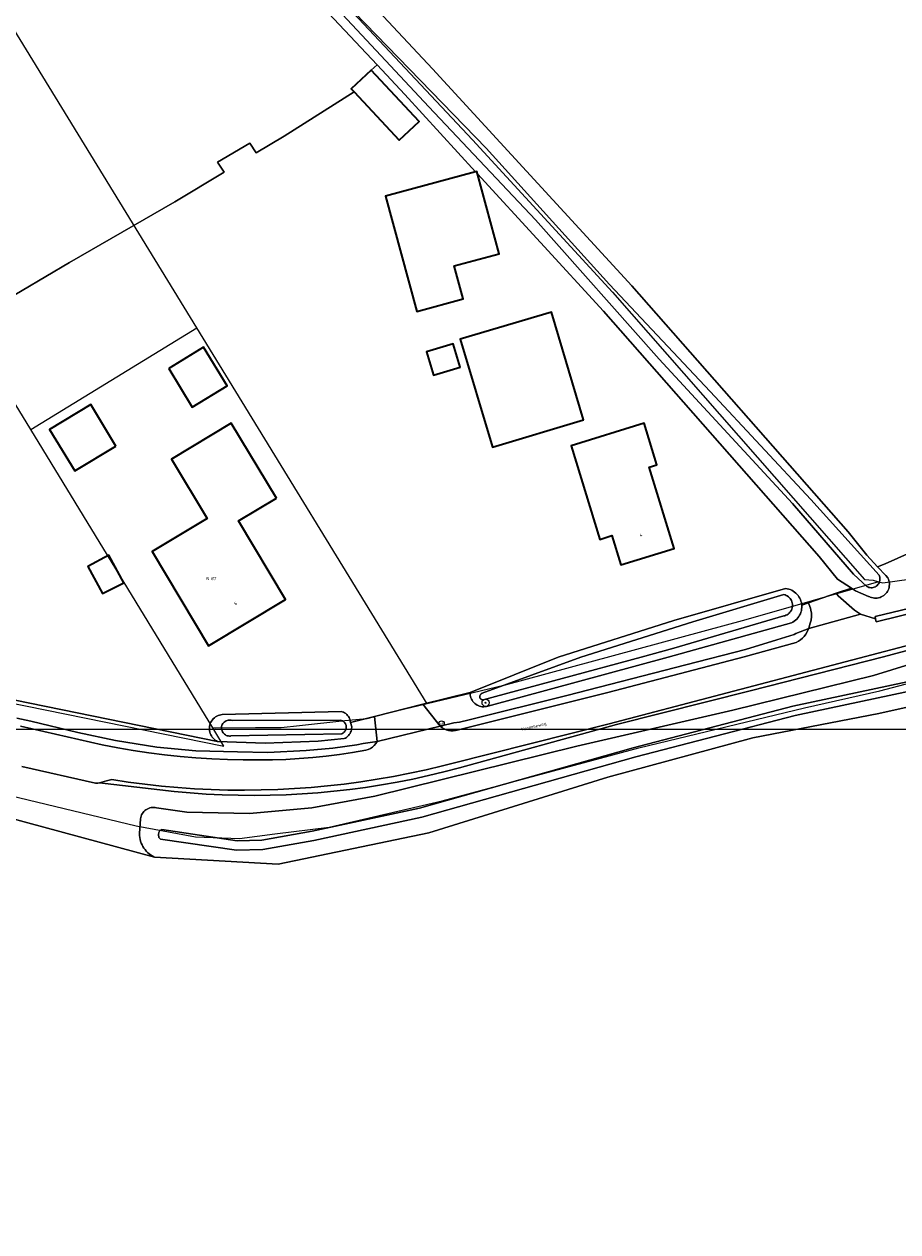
# Model space of a CAD drawing. Header units: metres. Extents: x 250001 to 257773, y 598992 to 609118.
# Tile 10 of 256: x 252412 to 252509, y 599936 to 600070. Entities that reach past the tile are written whole.
import ezdxf
from ezdxf.enums import TextEntityAlignment as Align
from ezdxf.lldxf.tags import DXFTag

# ---------------------------------------------------------------- set-up
doc = ezdxf.new("R2010")
doc.units = ezdxf.units.M
for name, color, linetype, lineweight in [('B-WE-GR-BOOM-S', 252, 'Continuous', 25), ('B-WE-GR-BOUWLAND-GV', 252, 'Continuous', 13), ('B-WE-GR-GRAS-GV', 252, 'Continuous', 13), ('B-WE-GR-GROENVOORZIENING-GV', 252, 'Continuous', 18), ('B-WE-KG-GRENS_PERCEEL-G', 150, 'KG-PERCEEL', 18), ('B-WE-KG-GRENS_PERCEEL-S', 150, 'Continuous', 25), ('B-WE-OG-BEBOUWING-GV', 1, 'Continuous', 35), ('B-WE-OG-BEBOUWING-T18', 7, 'Continuous', 18), ('B-WE-OG-BEBOUWING_LOODS-GV', 1, 'Continuous', 35), ('B-WE-OG-BEBOUWING_SCHUUR-GV', 1, 'Continuous', 35), ('B-WE-OG-TERREIN_ERF-GV', 7, 'Continuous', 18), ('B-WE-OG-TOPOGRAFIE-T18', 2, 'Continuous', 18), ('B-WE-OG-WATER-GV', 252, 'Continuous', 18), ('B-WE-OG-WATER_SLOOT-GV', 252, 'Continuous', 18), ('B-WE-VH-VERHARDING_GESLOTEN-GV', 252, 'Continuous', 18), ('B-WE-VH-VERHARDING_GRASBETONSTEEN-GV', 252, 'Continuous', 18), ('B-WE-VH-VERHARDING_OPEN-GV', 252, 'Continuous', 18), ('B-WE-VW-AFSLUITPAAL-S', 252, 'Continuous', 25), ('N-WE-OG-GBKN-G', 7, 'Continuous', 25), ('X-XX-AL-REFERENTIE-G', 7, 'Continuous', 18)]:
    doc.layers.add(name, color=color, linetype=linetype, lineweight=lineweight)
doc.styles.add('NLCS-ISO', font='NLCS-ISO.ttf')
doc.styles.add('NLCS-ISO-ANNOTATIEF-T18', font='NLCS-ISO.ttf', dxfattribs={"height": 1.8})
doc.styles.get("Standard").update_dxf_attribs({"font": 'NLCS-ISO.ttf'})
tags = doc.linetypes.add('KG-PERCEEL', pattern='A,5.5,-2,["P",Standard,S=1.8,R=0,X=-0.5,Y=-0.9],-2,5.5,-2,[5,NLCS.SHX,S=0.75,R=0,X=0,Y=0],-2', length=19).pattern_tags.tags
tags[6] = DXFTag(74, 10)

# ---------------------------------------------------------------- blocks, each defined once
blk = doc.blocks.new('SKG-PERCEELNUMMER-SO')
at = {"style": 'NLCS-ISO', "oblique": 10, "flags": 1}
blk.add_attdef('GEMEENTECODE', text='', height=1.8, dxfattribs=at).set_placement((0, 2.55), align=Align.MIDDLE_CENTER)
at = {"style": 'NLCS-ISO', "oblique": 10}
blk.add_attdef('SECTIE', text='', height=1.8, dxfattribs=at).set_placement((-0.5, 0), align=Align.MIDDLE_RIGHT)
blk.add_attdef('PERCEELNUMMER', text='', height=1.8, dxfattribs=at).set_placement((0.5, 0), align=Align.MIDDLE_LEFT)
blk = doc.blocks.new('BS2021-132-Xref-KAD-20210617')
at = {"layer": 'B-WE-KG-GRENS_PERCEEL-G', "flags": 128}
for points in [[(252431.466, 600036.499), (252357.722, 600156.892)], [(252413.053, 600025.235), (252340.906, 600143.417)], [(252507.032, 600008.367), (252507.517, 600008.239), (252510.456, 600008.638), (252513.699, 600009.6), (252516.257, 600010.622), (252523.142, 600013.872), (252528.978, 600018.204), (252532.874, 600022.536), (252535.98, 600027.118), (252541.34, 600037.544), (252548.975, 600055.881), (252553.404, 600065.379), (252556.545, 600071.68), (252560.748, 600079.251), (252562.7, 600081.944), (252565.83, 600086.263), (252571.333, 600091.923), (252576.055, 600095.825)], [(252435.598, 600085.501), (252462.027, 600057.344), (252477.554, 600040.475), (252505.495, 600008.631)], [(252413.053, 600025.235), (252431.466, 600036.499)], [(252456.996, 599994.82), (252431.466, 600036.499)], [(252433.24, 599992.167), (252413.053, 600025.235)], [(252436.207, 599979.882), (252440.126, 599980.424), (252446.155, 599981.15), (252458.653, 599984.075), (252480.461, 599989.958), (252498.849, 599994.374), (252507.19, 599996.266), (252514.08, 599998.093), (252521.868, 600000.528), (252527.126, 600002.747), (252533.055, 600006.869), (252538.841, 600011.819), (252543.423, 600016.651), (252545.333, 600019.424)], [(252505.495, 600008.631), (252506.445, 600008.522), (252507.032, 600008.367)], [(252507.032, 600008.367), (252492.329, 600004.145), (252465.49, 599996.871), (252456.996, 599994.82)], [(252393.693, 600000.283), (252394.988, 599998.155), (252434.476, 599990.142), (252433.24, 599992.167)], [(252366.689, 599994.861), (252402.768, 599986.582), (252424.761, 599981.309), (252431.331, 599980.073), (252436.207, 599979.882)], [(252456.996, 599994.82), (252452.677, 599993.777), (252450.299, 599993.181), (252447.89, 599992.943), (252442.842, 599992.395), (252440.806, 599992.178), (252437.964, 599992.178), (252433.537, 599992.148), (252433.24, 599992.167)]]:
    blk.add_lwpolyline(points, dxfattribs=at)
at = {"layer": 'N-WE-OG-GBKN-G'}
blk.add_lwpolyline([(251305.421, 608118.318), (256711.718, 608118.318), (256711.718, 599991.994), (251305.421, 599991.994)], close=True, dxfattribs=at)
at = {"layer": 'B-WE-KG-GRENS_PERCEEL-S', "xscale": 0.2, "yscale": 0.2, "zscale": 0.2}
blk.add_blockref('SKG-PERCEELNUMMER-SO', (252432.915, 600008.715), dxfattribs=at).add_auto_attribs({'PERCEELNUMMER': '87', 'SECTIE': 'N'})
blk = doc.blocks.new('SVW-AFSLUITPAAL-SO')
at = {"lineweight": 18}
blk.add_circle((0, 0), 1.5, dxfattribs=at)
at = {"lineweight": 18, "style": 'NLCS-ISO'}
blk.add_text('af', height=1.8, dxfattribs=at).set_placement((0, 0), align=Align.MIDDLE_CENTER)
blk = doc.blocks.new('SGR-BOOM_01-SO')
at = {"linetype": 'ByBlock', "lineweight": 18}
h = blk.add_hatch(color=0, dxfattribs=at)
h.dxf.hatch_style = 1
edge = h.paths.add_edge_path()
edge.add_arc((0, 0), 0.25, 0, 360)
at = {"color": 0, "linetype": 'ByBlock', "lineweight": 18}
for radius in [2, 0.25]:
    blk.add_circle((0, 0), radius, dxfattribs=at)
blk = doc.blocks.new('BS2021-132-Xref-BGT-GRIJS-20210617-aangepast')
at = {"layer": 'B-WE-GR-BOUWLAND-GV', "flags": 128}
for points in [[(252423.84, 600208.246), (252385.686, 600174.958), (252371.109, 600163.191), (252367.333, 600160.732), (252366.462, 600158.91), (252442.561, 600081.318), (252445.054, 600078.644), (252457.613, 600065.223), (252479.687, 600041.154), (252503.692, 600013.88), (252505.767, 600011.3), (252506.932, 600010.032), (252507.797, 600010.351), (252514.124, 600013.212)], [(252517.852, 599996.172), (252507.073, 599993.761), (252493.097, 599991.043), (252477.042, 599986.683), (252457.199, 599980.527), (252440.472, 599977.058), (252426.783, 599977.837), (252402.217, 599984.473), (252401.394, 599984.663), (252368.845, 599992.162), (252367.867, 599990.193), (252367.563, 599986.407), (252368.295, 599943.182), (252369.294, 599923.751)]]:
    blk.add_lwpolyline(points, dxfattribs=at)
at = {"layer": 'B-WE-GR-GRAS-GV', "flags": 128}
blk.add_lwpolyline([(252342.029, 600141.31), (252406.323, 600038.651), (252406.829, 600037.561), (252417.352, 600043.74), (252429.015, 600050.493), (252434.484, 600053.771), (252433.774, 600054.887), (252437.348, 600057.001), (252438.043, 600055.905), (252441.16, 600057.774), (252448.916, 600062.663), (252448.589, 600063.012), (252450.786, 600065.069), (252451.45, 600065.661), (252442.456, 600075.271)], dxfattribs=at)
at = {"layer": 'B-WE-GR-GROENVOORZIENING-GV', "flags": 128}
for points in [[(252515.43, 600002.133), (252507.615, 600000.052), (252492.814, 599996.269), (252477.989, 599992.545), (252460.585, 599987.724), (252458.87, 599987.277), (252457.147, 599986.865), (252455.415, 599986.488), (252453.677, 599986.146), (252451.931, 599985.84), (252450.18, 599985.569), (252448.424, 599985.334), (252446.663, 599985.134), (252444.899, 599984.97), (252443.131, 599984.842), (252441.362, 599984.75), (252439.59, 599984.694), (252437.819, 599984.674), (252436.047, 599984.69), (252434.275, 599984.742), (252432.506, 599984.829), (252430.738, 599984.953), (252428.973, 599985.112), (252420.681, 599986.072), (252420.5, 599986.026), (252420.444, 599986.027), (252420.388, 599986.03), (252420.331, 599986.034), (252420.275, 599986.039), (252420.219, 599986.047), (252412.05, 599987.898)], [(252402.217, 599984.473), (252426.783, 599977.837), (252426.715, 599977.869), (252426.527, 599977.969), (252426.348, 599978.083), (252426.177, 599978.21), (252426.016, 599978.349), (252425.867, 599978.5), (252425.729, 599978.662), (252425.604, 599978.834), (252425.492, 599979.015), (252425.394, 599979.203), (252425.31, 599979.399), (252425.241, 599979.6), (252425.188, 599979.806), (252425.15, 599980.015), (252425.128, 599980.227), (252425.122, 599980.439), (252425.215, 599982.063), (252425.216, 599982.066), (252425.243, 599982.217), (252425.286, 599982.364), (252425.343, 599982.506), (252425.416, 599982.641), (252425.502, 599982.767), (252425.6, 599982.884), (252425.711, 599982.99), (252425.832, 599983.084), (252425.962, 599983.165), (252426.099, 599983.232), (252426.243, 599983.284), (252426.392, 599983.32), (252426.543, 599983.341), (252426.696, 599983.347), (252426.849, 599983.336), (252427, 599983.309), (252430.35, 599982.824), (252437.299, 599982.687), (252444.212, 599983.305), (252451.21, 599984.584), (252473.587, 599990.138), (252490.877, 599994.136), (252506.48, 599997.959), (252513.063, 600000)], [(252514.124, 600013.212), (252507.797, 600010.351), (252506.932, 600010.032), (252507.844, 600009.04), (252508.07, 600008.799), (252508.137, 600008.657), (252508.189, 600008.509), (252508.226, 600008.357), (252508.247, 600008.202), (252508.252, 600008.045), (252508.242, 600007.889), (252508.215, 600007.735), (252508.172, 600007.584), (252508.115, 600007.438), (252508.043, 600007.299), (252507.957, 600007.168), (252507.858, 600007.047), (252507.748, 600006.936), (252507.626, 600006.837), (252507.496, 600006.751), (252507.357, 600006.679), (252507.211, 600006.621), (252507.06, 600006.578), (252506.906, 600006.551), (252506.75, 600006.54), (252506.593, 600006.545), (252506.438, 600006.565), (252506.286, 600006.602), (252506.138, 600006.654), (252506.07, 600006.684), (252505.983, 600006.71), (252505.952, 600006.715), (252504.478, 600007.369), (252504.038, 600007.657), (252502.369, 600007.083), (252502.576, 600006.819), (252504.398, 600005.209), (252505.031, 600004.769), (252506.702, 600004.256), (252506.678, 600004.515), (252511.457, 600005.672)], [(252411.523, 599993.242), (252413.067, 599992.908), (252418.268, 599991.661), (252422.447, 599990.753), (252427.046, 599990.034), (252431.366, 599989.628), (252435.967, 599989.496), (252439.345, 599989.449), (252443.586, 599989.643), (252446.562, 599989.921), (252449.191, 599990.277), (252449.893, 599990.438), (252451.476, 599990.645), (252451.175, 599993.436), (252448.5, 599992.765), (252448.638, 599992.261), (252448.638, 599992.241), (252448.633, 599992.095), (252448.612, 599991.949), (252448.575, 599991.807), (252448.523, 599991.67), (252448.457, 599991.539), (252448.376, 599991.416), (252448.283, 599991.303), (252448.178, 599991.201), (252448.063, 599991.11), (252447.938, 599991.033), (252447.805, 599990.97), (252444.904, 599990.691), (252439.028, 599990.451), (252433.747, 599990.659), (252409.482, 599995.588)]]:
    blk.add_lwpolyline(points, dxfattribs=at)
blk.add_lwpolyline([(252462.532, 599994.694), (252462.402, 599994.776), (252462.28, 599994.872), (252462.17, 599994.979), (252462.07, 599995.097), (252461.984, 599995.224), (252461.911, 599995.36), (252461.853, 599995.503), (252461.81, 599995.651), (252461.782, 599995.803), (252461.771, 599995.957), (252461.774, 599996.095), (252456.522, 599994.777), (252458.445, 599992.361), (252459.949, 599992.705), (252460.589, 599992.796), (252461.675, 599993.055), (252472.473, 599995.752), (252485.689, 599999.135), (252492.294, 600000.84), (252495.76, 600001.914), (252497.21, 600002.363), (252497.69, 600002.518), (252497.873, 600002.612), (252499.318, 600003.167), (252499.401, 600003.498), (252499.484, 600003.768), (252499.585, 600004.111), (252499.613, 600004.501), (252499.6, 600004.891), (252499.535, 600005.227), (252499.494, 600005.431), (252499.437, 600005.632), (252499.364, 600005.828), (252499.339, 600005.887), (252499.272, 600006.016), (252498.537, 600005.763), (252498.543, 600005.689), (252498.542, 600005.509), (252498.525, 600005.331), (252498.492, 600005.155), (252498.443, 600004.982), (252498.379, 600004.814), (252498.3, 600004.653), (252498.208, 600004.499), (252498.102, 600004.354), (252497.983, 600004.22), (252497.853, 600004.096), (252497.713, 600003.984), (252497.563, 600003.885), (252497.405, 600003.801), (252483.719, 600000), (252463.725, 599994.582), (252463.577, 599994.541), (252463.425, 599994.515), (252463.271, 599994.506), (252463.117, 599994.512), (252462.964, 599994.535), (252462.815, 599994.573), (252462.67, 599994.626)], close=True, dxfattribs=at)
at = {"layer": 'B-WE-OG-BEBOUWING-GV', "flags": 128}
for points in [[(252474.346, 600026.298), (252470.787, 600038.256), (252460.681, 600035.248), (252464.24, 600023.29)], [(252428.351, 600032.021), (252430.963, 600027.727), (252434.816, 600030.083), (252432.204, 600034.364)], [(252460.655, 600032.168), (252459.882, 600034.742), (252456.926, 600033.85), (252457.703, 600031.281)], [(252422.495, 600023.397), (252419.716, 600028.01), (252415.153, 600025.261), (252417.932, 600020.648)], [(252440.287, 600017.638), (252435.282, 600025.952), (252428.672, 600021.972), (252432.633, 600015.393), (252426.515, 600011.727), (252432.778, 600001.273), (252441.315, 600006.388), (252436.078, 600015.117)], [(252482.487, 600021.336), (252481.064, 600025.948), (252472.954, 600023.445), (252476.157, 600013.066), (252477.495, 600013.479), (252478.493, 600010.244), (252484.401, 600012.067), (252481.623, 600021.069)], [(252419.374, 600010.045), (252421.012, 600007.052), (252423.384, 600008.248), (252421.728, 600011.308)]]:
    blk.add_lwpolyline(points, close=True, dxfattribs=at)
at = {"layer": 'B-WE-OG-BEBOUWING_LOODS-GV', "flags": 128}
blk.add_lwpolyline([(252462.595, 600053.577), (252462.52, 600053.854), (252462.377, 600053.815), (252452.395, 600051.105), (252455.867, 600038.319), (252461.007, 600039.715), (252460.014, 600043.371), (252464.999, 600044.725)], close=True, dxfattribs=at)
at = {"layer": 'B-WE-OG-BEBOUWING_SCHUUR-GV', "flags": 128}
blk.add_lwpolyline([(252450.786, 600065.069), (252448.589, 600063.012), (252448.916, 600062.663), (252453.911, 600057.327), (252456.108, 600059.383)], close=True, dxfattribs=at)
at = {"layer": 'B-WE-OG-TERREIN_ERF-GV', "flags": 128}
blk.add_lwpolyline([(252409.482, 599995.588), (252433.747, 599990.659), (252433.642, 599990.714), (252433.509, 599990.8), (252433.385, 599990.9), (252433.272, 599991.011), (252433.171, 599991.133), (252433.082, 599991.264), (252433.007, 599991.404), (252432.946, 599991.55), (252432.901, 599991.702), (252432.871, 599991.858), (252432.857, 599992.016), (252432.859, 599992.175), (252432.877, 599992.332), (252432.91, 599992.487), (252432.959, 599992.638), (252433.023, 599992.783), (252433.102, 599992.921), (252433.193, 599993.051), (252433.298, 599993.17), (252433.414, 599993.278), (252433.54, 599993.374), (252433.675, 599993.457), (252433.818, 599993.526), (252433.967, 599993.58), (252434.121, 599993.619), (252434.277, 599993.643), (252447.512, 599993.962), (252447.588, 599993.942), (252447.723, 599993.891), (252447.852, 599993.826), (252447.972, 599993.748), (252448.083, 599993.656), (252448.184, 599993.553), (252448.272, 599993.439), (252448.347, 599993.316), (252448.408, 599993.185), (252448.454, 599993.049), (252448.485, 599992.908), (252448.5, 599992.765), (252451.175, 599993.436), (252456.522, 599994.777), (252461.774, 599996.095), (252471.521, 600000), (252484.339, 600004.086), (252496.749, 600007.616), (252496.925, 600007.589), (252497.099, 600007.546), (252497.269, 600007.488), (252497.433, 600007.415), (252497.589, 600007.328), (252497.738, 600007.227), (252497.876, 600007.113), (252498.004, 600006.987), (252498.121, 600006.85), (252498.225, 600006.704), (252498.315, 600006.549), (252498.391, 600006.387), (252498.452, 600006.218), (252498.498, 600006.045), (252498.529, 600005.868), (252498.537, 600005.763), (252499.272, 600006.016), (252502.369, 600007.083), (252504.038, 600007.657), (252502.494, 600008.668), (252500.478, 600011.175), (252476.563, 600038.347), (252462.595, 600053.577), (252464.999, 600044.725), (252460.014, 600043.371), (252461.007, 600039.715), (252455.867, 600038.319), (252452.395, 600051.105), (252462.377, 600053.815), (252454.532, 600062.369), (252451.45, 600065.661), (252450.786, 600065.069), (252448.589, 600063.012), (252448.916, 600062.663), (252441.16, 600057.774), (252438.043, 600055.905), (252437.348, 600057.001), (252433.774, 600054.887), (252434.484, 600053.771), (252429.015, 600050.493), (252417.352, 600043.74), (252406.829, 600037.561)], dxfattribs=at)
for points in [[(252460.681, 600035.248), (252470.787, 600038.256), (252474.346, 600026.298), (252464.24, 600023.29)], [(252428.351, 600032.021), (252432.204, 600034.364), (252434.816, 600030.083), (252430.963, 600027.727)], [(252460.655, 600032.168), (252457.703, 600031.281), (252456.926, 600033.85), (252459.882, 600034.742)], [(252419.716, 600028.01), (252422.495, 600023.397), (252417.932, 600020.648), (252415.153, 600025.261)], [(252435.282, 600025.952), (252440.287, 600017.638), (252436.078, 600015.117), (252441.315, 600006.388), (252432.778, 600001.273), (252426.515, 600011.727), (252432.633, 600015.393), (252428.672, 600021.972)], [(252481.064, 600025.948), (252482.487, 600021.336), (252481.623, 600021.069), (252484.401, 600012.067), (252478.493, 600010.244), (252477.495, 600013.479), (252476.157, 600013.066), (252472.954, 600023.445)], [(252419.374, 600010.045), (252421.728, 600011.308), (252423.384, 600008.248), (252421.012, 600007.052)]]:
    blk.add_lwpolyline(points, close=True, dxfattribs=at)
at = {"layer": 'B-WE-OG-WATER-GV', "flags": 128}
for points in [[(252443.89, 600075.27), (252457.195, 600061.024), (252469.031, 600048.503), (252482.739, 600033.059), (252497.513, 600017.042), (252504.278, 600009.209), (252505.746, 600007.838), (252505.854, 600007.782), (252505.971, 600007.74), (252506.092, 600007.712), (252506.216, 600007.701), (252506.34, 600007.705), (252506.463, 600007.726), (252506.582, 600007.762), (252506.695, 600007.813), (252506.801, 600007.878), (252506.898, 600007.956), (252506.983, 600008.046), (252507.057, 600008.146), (252507.117, 600008.255), (252507.163, 600008.37), (252507.193, 600008.491), (252507.208, 600008.614), (252507.206, 600008.738), (252507.189, 600008.862), (252507.156, 600008.981), (252507.108, 600009.096), (252499.524, 600017.491), (252488.364, 600029.441), (252477.203, 600041.32), (252463.537, 600056.438), (252448.945, 600071.481)], [(252511.972, 599997.643), (252497.55, 599994.552), (252479.859, 599989.964), (252456.149, 599983.276), (252444.255, 599980.713), (252438.679, 599979.73), (252435.927, 599979.648), (252427.592, 599980.889), (252427.36, 599980.78), (252427.252, 599980.578), (252427.212, 599980.345), (252427.254, 599980.015), (252427.436, 599979.841), (252435.864, 599978.587), (252438.787, 599978.674), (252444.459, 599979.674), (252456.405, 599982.248), (252480.136, 599988.942), (252497.794, 599993.521), (252512.223, 599996.613)]]:
    blk.add_lwpolyline(points, dxfattribs=at)
for points in [[(252496.682, 600006.9), (252496.548, 600006.935), (252486.472, 600003.908), (252474.035, 600000), (252463.086, 599995.993), (252462.999, 599995.942), (252462.96, 599995.914), (252462.907, 599995.859), (252462.867, 599995.795), (252462.841, 599995.723), (252462.83, 599995.648), (252462.836, 599995.572), (252462.857, 599995.499), (252462.893, 599995.432), (252462.942, 599995.374), (252463.002, 599995.327), (252463.071, 599995.295), (252463.145, 599995.277), (252463.221, 599995.275), (252480.748, 600000), (252484.345, 600000.995), (252496.554, 600004.573), (252496.659, 600004.599), (252496.789, 600004.647), (252496.913, 600004.709), (252497.029, 600004.786), (252497.135, 600004.874), (252497.231, 600004.975), (252497.314, 600005.086), (252497.384, 600005.206), (252497.44, 600005.333), (252497.481, 600005.466), (252497.506, 600005.602), (252497.516, 600005.741), (252497.509, 600005.88), (252497.486, 600006.016), (252497.448, 600006.15), (252497.395, 600006.278), (252497.328, 600006.4), (252497.247, 600006.512), (252497.153, 600006.615), (252497.049, 600006.706), (252496.934, 600006.785), (252496.811, 600006.85)], [(252435.174, 599993.023), (252435.055, 599993.026), (252434.937, 599993.013), (252434.821, 599992.985), (252434.711, 599992.941), (252434.607, 599992.882), (252434.512, 599992.81), (252434.427, 599992.727), (252434.355, 599992.632), (252434.296, 599992.529), (252434.251, 599992.419), (252434.221, 599992.304), (252434.207, 599992.185), (252434.209, 599992.066), (252434.227, 599991.949), (252434.261, 599991.834), (252434.309, 599991.726), (252434.372, 599991.624), (252434.448, 599991.532), (252434.535, 599991.452), (252434.632, 599991.383), (252434.738, 599991.328), (252434.85, 599991.288), (252434.966, 599991.263), (252435.085, 599991.254), (252435.204, 599991.261), (252435.234, 599991.265), (252447.54, 599991.51), (252447.546, 599991.512), (252447.646, 599991.56), (252447.739, 599991.622), (252447.822, 599991.697), (252447.894, 599991.783), (252447.952, 599991.878), (252447.996, 599991.981), (252448.025, 599992.088), (252448.039, 599992.199), (252448.037, 599992.311), (252448.018, 599992.421), (252447.984, 599992.527), (252447.936, 599992.628), (252447.873, 599992.72), (252447.798, 599992.803), (252447.712, 599992.874), (252447.616, 599992.932), (252447.514, 599992.976), (252447.406, 599993.005), (252435.405, 599992.97), (252435.292, 599993.005)]]:
    blk.add_lwpolyline(points, close=True, dxfattribs=at)
at = {"layer": 'B-WE-OG-WATER_SLOOT-GV', "flags": 128}
for points in [[(252442.456, 600075.271), (252451.45, 600065.661), (252454.532, 600062.369), (252462.377, 600053.815), (252462.52, 600053.854), (252462.595, 600053.577), (252476.563, 600038.347), (252500.478, 600011.175), (252502.494, 600008.668), (252504.038, 600007.657), (252504.478, 600007.369), (252505.952, 600006.715), (252505.983, 600006.71), (252506.07, 600006.684), (252506.138, 600006.654), (252506.286, 600006.602), (252506.438, 600006.565), (252506.593, 600006.545), (252506.75, 600006.54), (252506.906, 600006.551), (252507.06, 600006.578), (252507.211, 600006.621), (252507.357, 600006.679), (252507.496, 600006.751), (252507.626, 600006.837), (252507.748, 600006.936), (252507.858, 600007.047), (252507.957, 600007.168), (252508.043, 600007.299), (252508.115, 600007.438), (252508.172, 600007.584), (252508.215, 600007.735), (252508.242, 600007.889), (252508.252, 600008.045), (252508.247, 600008.202), (252508.226, 600008.357), (252508.189, 600008.509), (252508.137, 600008.657), (252508.07, 600008.799), (252507.844, 600009.04), (252506.932, 600010.032), (252505.767, 600011.3), (252503.692, 600013.88), (252479.687, 600041.154), (252457.613, 600065.223), (252445.054, 600078.644)], [(252448.945, 600071.481), (252463.537, 600056.438), (252477.203, 600041.32), (252488.364, 600029.441), (252499.524, 600017.491), (252507.108, 600009.096), (252507.156, 600008.981), (252507.189, 600008.862), (252507.206, 600008.738), (252507.208, 600008.614), (252507.193, 600008.491), (252507.163, 600008.37), (252507.117, 600008.255), (252507.057, 600008.146), (252506.983, 600008.046), (252506.898, 600007.956), (252506.801, 600007.878), (252506.695, 600007.813), (252506.582, 600007.762), (252506.463, 600007.726), (252506.34, 600007.705), (252506.216, 600007.701), (252506.092, 600007.712), (252505.971, 600007.74), (252505.854, 600007.782), (252505.746, 600007.838), (252504.278, 600009.209), (252497.513, 600017.042), (252482.739, 600033.059), (252469.031, 600048.503), (252457.195, 600061.024), (252443.89, 600075.27)], [(252513.063, 600000), (252506.48, 599997.959), (252490.877, 599994.136), (252473.587, 599990.138), (252451.21, 599984.584), (252444.212, 599983.305), (252437.299, 599982.687), (252430.35, 599982.824), (252427, 599983.309), (252426.849, 599983.336), (252426.696, 599983.347), (252426.543, 599983.341), (252426.392, 599983.32), (252426.243, 599983.284), (252426.099, 599983.232), (252425.962, 599983.165), (252425.832, 599983.084), (252425.711, 599982.99), (252425.6, 599982.884), (252425.502, 599982.767), (252425.416, 599982.641), (252425.343, 599982.506), (252425.286, 599982.364), (252425.243, 599982.217), (252425.216, 599982.066), (252425.215, 599982.063), (252425.122, 599980.439), (252425.128, 599980.227), (252425.15, 599980.015), (252425.188, 599979.806), (252425.241, 599979.6), (252425.31, 599979.399), (252425.394, 599979.203), (252425.492, 599979.015), (252425.604, 599978.834), (252425.729, 599978.662), (252425.867, 599978.5), (252426.016, 599978.349), (252426.177, 599978.21), (252426.348, 599978.083), (252426.527, 599977.969), (252426.715, 599977.869), (252426.783, 599977.837), (252440.472, 599977.058), (252457.199, 599980.527), (252477.042, 599986.683), (252493.097, 599991.043), (252507.073, 599993.761), (252517.852, 599996.172)], [(252512.223, 599996.613), (252497.794, 599993.521), (252480.136, 599988.942), (252456.405, 599982.248), (252444.459, 599979.674), (252438.787, 599978.674), (252435.864, 599978.587), (252427.436, 599979.841), (252427.254, 599980.015), (252427.212, 599980.345), (252427.252, 599980.578), (252427.36, 599980.78), (252427.592, 599980.889), (252435.927, 599979.648), (252438.679, 599979.73), (252444.255, 599980.713), (252456.149, 599983.276), (252479.859, 599989.964), (252497.55, 599994.552), (252511.972, 599997.643)]]:
    blk.add_lwpolyline(points, dxfattribs=at)
for points in [[(252496.925, 600007.589), (252496.749, 600007.616), (252484.339, 600004.086), (252471.521, 600000), (252461.774, 599996.095), (252461.771, 599995.957), (252461.782, 599995.803), (252461.81, 599995.651), (252461.853, 599995.503), (252461.911, 599995.36), (252461.984, 599995.224), (252462.07, 599995.097), (252462.17, 599994.979), (252462.28, 599994.872), (252462.402, 599994.776), (252462.532, 599994.694), (252462.67, 599994.626), (252462.815, 599994.573), (252462.964, 599994.535), (252463.117, 599994.512), (252463.271, 599994.506), (252463.425, 599994.515), (252463.577, 599994.541), (252463.725, 599994.582), (252483.719, 600000), (252497.405, 600003.801), (252497.563, 600003.885), (252497.713, 600003.984), (252497.853, 600004.096), (252497.983, 600004.22), (252498.102, 600004.354), (252498.208, 600004.499), (252498.3, 600004.653), (252498.379, 600004.814), (252498.443, 600004.982), (252498.492, 600005.155), (252498.525, 600005.331), (252498.542, 600005.509), (252498.543, 600005.689), (252498.537, 600005.763), (252498.529, 600005.868), (252498.498, 600006.045), (252498.452, 600006.218), (252498.391, 600006.387), (252498.315, 600006.549), (252498.225, 600006.704), (252498.121, 600006.85), (252498.004, 600006.987), (252497.876, 600007.113), (252497.738, 600007.227), (252497.589, 600007.328), (252497.433, 600007.415), (252497.269, 600007.488), (252497.099, 600007.546)], [(252486.472, 600003.908), (252496.548, 600006.935), (252496.682, 600006.9), (252496.811, 600006.85), (252496.934, 600006.785), (252497.049, 600006.706), (252497.153, 600006.615), (252497.247, 600006.512), (252497.328, 600006.4), (252497.395, 600006.278), (252497.448, 600006.15), (252497.486, 600006.016), (252497.509, 600005.88), (252497.516, 600005.741), (252497.506, 600005.602), (252497.481, 600005.466), (252497.44, 600005.333), (252497.384, 600005.206), (252497.314, 600005.086), (252497.231, 600004.975), (252497.135, 600004.874), (252497.029, 600004.786), (252496.913, 600004.709), (252496.789, 600004.647), (252496.659, 600004.599), (252496.554, 600004.573), (252484.345, 600000.995), (252480.748, 600000), (252463.221, 599995.275), (252463.145, 599995.277), (252463.071, 599995.295), (252463.002, 599995.327), (252462.942, 599995.374), (252462.893, 599995.432), (252462.857, 599995.499), (252462.836, 599995.572), (252462.83, 599995.648), (252462.841, 599995.723), (252462.867, 599995.795), (252462.907, 599995.859), (252462.96, 599995.914), (252462.999, 599995.942), (252463.086, 599995.993), (252474.035, 600000)], [(252447.588, 599993.942), (252447.512, 599993.962), (252434.277, 599993.643), (252434.121, 599993.619), (252433.967, 599993.58), (252433.818, 599993.526), (252433.675, 599993.457), (252433.54, 599993.374), (252433.414, 599993.278), (252433.298, 599993.17), (252433.193, 599993.051), (252433.102, 599992.921), (252433.023, 599992.783), (252432.959, 599992.638), (252432.91, 599992.487), (252432.877, 599992.332), (252432.859, 599992.175), (252432.857, 599992.016), (252432.871, 599991.858), (252432.901, 599991.702), (252432.946, 599991.55), (252433.007, 599991.404), (252433.082, 599991.264), (252433.171, 599991.133), (252433.272, 599991.011), (252433.385, 599990.9), (252433.509, 599990.8), (252433.642, 599990.714), (252433.747, 599990.659), (252439.028, 599990.451), (252444.904, 599990.691), (252447.805, 599990.97), (252447.938, 599991.033), (252448.063, 599991.11), (252448.178, 599991.201), (252448.283, 599991.303), (252448.376, 599991.416), (252448.457, 599991.539), (252448.523, 599991.67), (252448.575, 599991.807), (252448.612, 599991.949), (252448.633, 599992.095), (252448.638, 599992.241), (252448.638, 599992.261), (252448.5, 599992.765), (252448.485, 599992.908), (252448.454, 599993.049), (252448.408, 599993.185), (252448.347, 599993.316), (252448.272, 599993.439), (252448.184, 599993.553), (252448.083, 599993.656), (252447.972, 599993.748), (252447.852, 599993.826), (252447.723, 599993.891)], [(252434.937, 599993.013), (252435.055, 599993.026), (252435.174, 599993.023), (252435.292, 599993.005), (252435.405, 599992.97), (252447.406, 599993.005), (252447.514, 599992.976), (252447.616, 599992.932), (252447.712, 599992.874), (252447.798, 599992.803), (252447.873, 599992.72), (252447.936, 599992.628), (252447.984, 599992.527), (252448.018, 599992.421), (252448.037, 599992.311), (252448.039, 599992.199), (252448.025, 599992.088), (252447.996, 599991.981), (252447.952, 599991.878), (252447.894, 599991.783), (252447.822, 599991.697), (252447.739, 599991.622), (252447.646, 599991.56), (252447.546, 599991.512), (252447.54, 599991.51), (252435.234, 599991.265), (252435.204, 599991.261), (252435.085, 599991.254), (252434.966, 599991.263), (252434.85, 599991.288), (252434.738, 599991.328), (252434.632, 599991.383), (252434.535, 599991.452), (252434.448, 599991.532), (252434.372, 599991.624), (252434.309, 599991.726), (252434.261, 599991.834), (252434.227, 599991.949), (252434.209, 599992.066), (252434.207, 599992.185), (252434.221, 599992.304), (252434.251, 599992.419), (252434.296, 599992.529), (252434.355, 599992.632), (252434.427, 599992.727), (252434.512, 599992.81), (252434.607, 599992.882), (252434.711, 599992.941), (252434.821, 599992.985)]]:
    blk.add_lwpolyline(points, close=True, dxfattribs=at)
at = {"layer": 'B-WE-VH-VERHARDING_GESLOTEN-GV', "flags": 128}
for points in [[(252412.05, 599987.898), (252420.219, 599986.047), (252420.275, 599986.039), (252420.331, 599986.034), (252420.388, 599986.03), (252420.444, 599986.027), (252420.5, 599986.026), (252420.681, 599986.072), (252421.471, 599986.275), (252422.044, 599986.422), (252423.87, 599986.148), (252425.7, 599985.91), (252427.536, 599985.708), (252429.375, 599985.544), (252431.217, 599985.417), (252433.061, 599985.327), (252434.907, 599985.273), (252436.753, 599985.257), (252438.599, 599985.278), (252440.445, 599985.336), (252442.289, 599985.431), (252444.13, 599985.563), (252445.969, 599985.732), (252447.804, 599985.938), (252449.634, 599986.181), (252451.459, 599986.46), (252453.278, 599986.776), (252455.091, 599987.129), (252456.896, 599987.518), (252458.692, 599987.943), (252459.731, 599988.206), (252477.184, 599992.628), (252514.324, 600002.36)], [(252511.723, 600005.124), (252506.796, 600003.918), (252506.702, 600004.256), (252505.031, 600004.769), (252499.318, 600003.167), (252498.985, 600002.54), (252498.818, 600002.308), (252498.622, 600002.098), (252498.401, 600001.915), (252498.16, 600001.761), (252497.9, 600001.639), (252492.164, 600000.041), (252477.033, 599996.092), (252460.34, 599991.917), (252460.162, 599991.872), (252459.899, 599991.838), (252459.635, 599991.839), (252459.373, 599991.877), (252459.118, 599991.949), (252458.876, 599992.055), (252458.65, 599992.193), (252458.445, 599992.361), (252451.476, 599990.645), (252451.322, 599990.419), (252451.141, 599990.215), (252450.935, 599990.036), (252450.708, 599989.885), (252450.463, 599989.764), (252450.205, 599989.676), (252448.74, 599989.423), (252447.269, 599989.205), (252445.794, 599989.021), (252444.314, 599988.871), (252442.832, 599988.755), (252441.348, 599988.674), (252439.861, 599988.627), (252438.375, 599988.615), (252436.624, 599988.618), (252434.873, 599988.656), (252433.124, 599988.732), (252431.376, 599988.843), (252429.631, 599988.991), (252427.89, 599989.175), (252426.153, 599989.395), (252424.421, 599989.652), (252422.694, 599989.944), (252420.974, 599990.272), (252411.91, 599992.364)]]:
    blk.add_lwpolyline(points, dxfattribs=at)
blk.add_lwpolyline([(252504.398, 600005.209), (252502.576, 600006.819), (252502.369, 600007.083), (252499.272, 600006.016), (252499.339, 600005.887), (252499.364, 600005.828), (252499.437, 600005.632), (252499.494, 600005.431), (252499.535, 600005.227), (252499.6, 600004.891), (252499.613, 600004.501), (252499.585, 600004.111), (252499.484, 600003.768), (252499.401, 600003.498), (252499.318, 600003.167), (252505.031, 600004.769)], close=True, dxfattribs=at)
at = {"layer": 'B-WE-VH-VERHARDING_GRASBETONSTEEN-GV', "flags": 128}
blk.add_lwpolyline([(252511.457, 600005.672), (252506.678, 600004.515), (252506.702, 600004.256), (252506.796, 600003.918), (252511.723, 600005.124)], dxfattribs=at)
at = {"layer": 'B-WE-VH-VERHARDING_OPEN-GV', "flags": 128}
for points in [[(252514.324, 600002.36), (252477.184, 599992.628), (252459.731, 599988.206), (252458.692, 599987.943), (252456.896, 599987.518), (252455.091, 599987.129), (252453.278, 599986.776), (252451.459, 599986.46), (252449.634, 599986.181), (252447.804, 599985.938), (252445.969, 599985.732), (252444.13, 599985.563), (252442.289, 599985.431), (252440.445, 599985.336), (252438.599, 599985.278), (252436.753, 599985.257), (252434.907, 599985.273), (252433.061, 599985.327), (252431.217, 599985.417), (252429.375, 599985.544), (252427.536, 599985.708), (252425.7, 599985.91), (252423.87, 599986.148), (252422.044, 599986.422), (252421.471, 599986.275), (252420.681, 599986.072), (252428.973, 599985.112), (252430.738, 599984.953), (252432.506, 599984.829), (252434.275, 599984.742), (252436.047, 599984.69), (252437.819, 599984.674), (252439.59, 599984.694), (252441.362, 599984.75), (252443.131, 599984.842), (252444.899, 599984.97), (252446.663, 599985.134), (252448.424, 599985.334), (252450.18, 599985.569), (252451.931, 599985.84), (252453.677, 599986.146), (252455.415, 599986.488), (252457.147, 599986.865), (252458.87, 599987.277), (252460.585, 599987.724), (252477.989, 599992.545), (252492.814, 599996.269), (252507.615, 600000.052), (252515.43, 600002.133)], [(252411.91, 599992.364), (252420.974, 599990.272), (252422.694, 599989.944), (252424.421, 599989.652), (252426.153, 599989.395), (252427.89, 599989.175), (252429.631, 599988.991), (252431.376, 599988.843), (252433.124, 599988.732), (252434.873, 599988.656), (252436.624, 599988.618), (252438.375, 599988.615), (252439.861, 599988.627), (252441.348, 599988.674), (252442.832, 599988.755), (252444.314, 599988.871), (252445.794, 599989.021), (252447.269, 599989.205), (252448.74, 599989.423), (252450.205, 599989.676), (252450.463, 599989.764), (252450.708, 599989.885), (252450.935, 599990.036), (252451.141, 599990.215), (252451.322, 599990.419), (252451.476, 599990.645), (252449.893, 599990.438), (252449.191, 599990.277), (252446.562, 599989.921), (252443.586, 599989.643), (252439.345, 599989.449), (252435.967, 599989.496), (252431.366, 599989.628), (252427.046, 599990.034), (252422.447, 599990.753), (252418.268, 599991.661), (252413.067, 599992.908), (252411.523, 599993.242)]]:
    blk.add_lwpolyline(points, dxfattribs=at)
for points in [[(252492.164, 600000.041), (252497.9, 600001.639), (252498.16, 600001.761), (252498.401, 600001.915), (252498.622, 600002.098), (252498.818, 600002.308), (252498.985, 600002.54), (252499.318, 600003.167), (252497.873, 600002.612), (252497.69, 600002.518), (252497.21, 600002.363), (252495.76, 600001.914), (252492.294, 600000.84), (252485.689, 599999.135), (252472.473, 599995.752), (252461.675, 599993.055), (252460.589, 599992.796), (252459.949, 599992.705), (252458.445, 599992.361), (252458.65, 599992.193), (252458.876, 599992.055), (252459.118, 599991.949), (252459.373, 599991.877), (252459.635, 599991.839), (252459.899, 599991.838), (252460.162, 599991.872), (252460.34, 599991.917), (252477.033, 599996.092)], [(252456.522, 599994.777), (252451.175, 599993.436), (252451.476, 599990.645), (252458.445, 599992.361)]]:
    blk.add_lwpolyline(points, close=True, dxfattribs=at)
at = {"layer": 'N-WE-OG-GBKN-G'}
blk.add_lwpolyline([(251305.421, 608118.318), (256711.718, 608118.318), (256711.718, 599991.994), (251305.421, 599991.994)], close=True, dxfattribs=at)
at = {"layer": 'B-WE-GR-BOOM-S', "xscale": 0.2, "yscale": 0.2, "zscale": 0.2}
blk.add_blockref('SGR-BOOM_01-SO', (252463.487, 599994.951), dxfattribs=at)
at = {"layer": 'B-WE-VW-AFSLUITPAAL-S', "xscale": 0.2, "yscale": 0.2, "zscale": 0.2}
blk.add_blockref('SVW-AFSLUITPAAL-SO', (252458.599, 599992.641), dxfattribs=at)
at = {"layer": 'B-WE-OG-BEBOUWING-T18', "style": 'NLCS-ISO-ANNOTATIEF-T18'}
for s, rotation, p in [('4', 17.1, (252480.71, 600013.544)), ('6', 30.9, (252435.762, 600005.975))]:
    blk.add_text(s, height=0.36, rotation=rotation, dxfattribs=at).set_placement(p, align=Align.MIDDLE)
at = {"layer": 'B-WE-OG-TOPOGRAFIE-T18', "style": 'NLCS-ISO-ANNOTATIEF-T18'}
blk.add_text('Krommeweg', height=0.36, rotation=14.1, dxfattribs=at).set_placement((252468.848, 599992.281), align=Align.MIDDLE)

msp = doc.modelspace()

# ---------------------------------------------------------------- block references
at = {"layer": 'X-XX-AL-REFERENTIE-G'}
for name in ['BS2021-132-Xref-BGT-GRIJS-20210617-aangepast', 'BS2021-132-Xref-KAD-20210617']:
    msp.add_blockref(name, (0, 0), dxfattribs=at)

doc.saveas('drawing.dxf')
